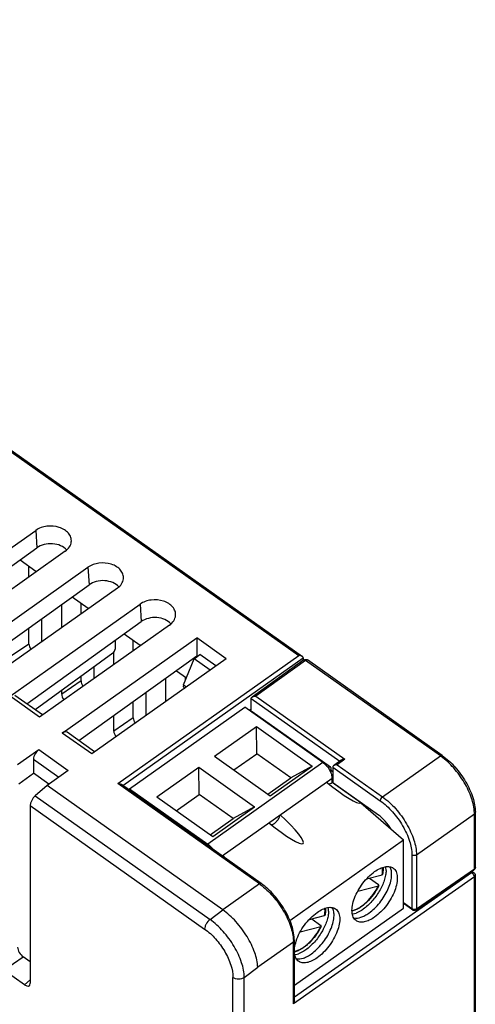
# Model space of a CAD drawing. Extents: x 250 to 570, y 112 to 351.
# Tile 10 of 10: x 542 to 570, y 290 to 351. Entities that reach past the tile are written whole.
import ezdxf

# ---------------------------------------------------------------- set-up
doc = ezdxf.new("R2010")
doc.units = 0
doc.header["$LTSCALE"] = 0.5
doc.layers.get('0').update_dxf_attribs({"linetype": 'CONTINUOUS'})

msp = doc.modelspace()

# ---------------------------------------------------------------- linework, layer by layer
at = {"color": 7, "linetype": 'Continuous'}
for p, q in [((503.477, 351.275), (559.48, 311.675)), ((503.593, 351.297), (559.709, 311.616)), ((534.967, 313.742), (543.075, 319.475)), ((543.075, 319.475), (543.148, 318.387)), ((536.004, 313.267), (543.148, 318.387)), ((544.914, 318.175), (536.806, 312.442)), ((542.091, 317.63), (543.084, 316.927)), ((542.651, 316.575), (542.651, 317.233)), ((538.22, 311.442), (546.328, 317.175)), ((546.328, 317.175), (546.4, 316.087)), ((539.257, 310.967), (546.4, 316.087)), ((548.166, 315.875), (540.058, 310.142)), ((541.473, 309.142), (549.581, 314.875)), ((544.693, 313.419), (544.693, 314.864)), ((545.343, 315.33), (546.337, 314.627)), ((545.904, 314.275), (545.904, 314.933)), ((549.581, 314.875), (549.653, 313.787)), ((542.509, 308.667), (549.653, 313.787)), ((551.419, 313.575), (543.311, 307.842)), ((543.437, 313.963), (543.437, 312.531)), ((542.651, 312.389), (542.651, 313.4)), ((548.596, 313.03), (549.59, 312.327)), ((542.651, 312.389), (541.44, 311.566)), ((544.725, 306.842), (553.116, 312.775)), ((548.025, 312.62), (548.025, 312.069)), ((549.156, 311.975), (549.156, 312.633)), ((554.955, 311.475), (553.116, 312.775)), ((553.116, 312.775), (553.116, 311.638)), ((547.886, 311.828), (543.036, 308.295)), ((547.946, 311.119), (547.946, 311.888)), ((552.966, 311.474), (553.31, 311.73)), ((554.313, 311.021), (553.31, 311.73)), ((553.116, 311.638), (545.762, 306.367)), ((554.955, 311.475), (546.564, 305.542)), ((548.188, 303.69), (559.48, 311.675)), ((548.502, 303.571), (559.763, 311.533)), ((552.292, 309.843), (552.966, 311.474)), ((553.96, 310.771), (552.966, 311.474)), ((553.152, 311.613), (553.116, 311.638)), ((559.789, 311.395), (556.572, 309.08)), ((559.906, 311.374), (556.8, 309.14)), ((559.763, 311.533), (559.763, 311.395)), ((568.319, 305.425), (559.906, 311.374)), ((568.434, 305.447), (560.021, 311.396)), ((546.69, 310.957), (546.69, 310.231)), ((551.849, 310.73), (552.475, 310.287)), ((545.904, 310.089), (544.693, 309.266)), ((545.904, 310.089), (545.904, 310.384)), ((551.198, 308.819), (551.198, 310.264)), ((552.409, 310.127), (552.409, 310.333)), ((544.693, 309.266), (544.693, 309.502)), ((549.942, 309.363), (549.942, 307.931)), ((552.292, 309.843), (552.469, 309.718)), ((552.296, 309.691), (552.364, 309.643)), ((543.311, 307.842), (541.473, 309.142)), ((543.494, 307.971), (541.772, 309.189)), ((549.156, 307.789), (549.156, 308.8)), ((556.519, 308.997), (562.044, 305.09)), ((556.519, 308.167), (556.519, 308.997)), ((556.8, 309.14), (562.355, 305.211)), ((548.93, 303.374), (556.114, 308.454)), ((560.993, 305.004), (556.114, 308.454)), ((556.519, 308.341), (556.398, 308.254)), ((556.417, 308.241), (556.519, 308.313)), ((556.58, 308.18), (561.459, 304.73)), ((547.946, 306.966), (547.946, 307.932)), ((549.156, 307.789), (547.946, 306.966)), ((546.564, 305.542), (544.725, 306.842)), ((546.747, 305.671), (545.025, 306.889)), ((554.225, 305.4), (556.842, 307.251)), ((556.842, 307.251), (560.323, 304.789)), ((556.864, 305.554), (556.842, 307.251)), ((541.944, 304.875), (543.263, 305.808)), ((543.263, 305.808), (545.102, 304.508)), ((542.934, 305.213), (544.517, 304.094)), ((542.934, 305.213), (542.934, 304.34)), ((560.993, 305.004), (553.809, 299.924)), ((554.225, 305.4), (557.706, 302.939)), ((555.435, 304.544), (556.864, 305.554)), ((558.985, 304.054), (556.864, 305.554)), ((562.127, 305.151), (561.655, 304.805)), ((562.355, 305.211), (561.883, 304.866)), ((564.706, 302.87), (568.319, 305.425)), ((542.023, 303.687), (542.934, 304.34)), ((543.899, 303.657), (542.934, 304.34)), ((545.102, 304.508), (543.782, 303.575)), ((550.633, 302.86), (553.249, 304.711)), ((553.249, 304.711), (556.731, 302.249)), ((553.272, 303.014), (553.249, 304.711)), ((557.706, 302.939), (560.323, 304.789)), ((560.323, 304.789), (558.985, 304.054)), ((561.235, 304.779), (561.362, 304.689)), ((561.363, 304.689), (561.33, 304.653)), ((561.603, 304.432), (561.466, 304.529)), ((561.474, 304.694), (561.474, 304.39)), ((561.603, 304.722), (564.564, 302.628)), ((561.603, 304.722), (561.603, 303.757)), ((561.883, 304.866), (564.706, 302.87)), ((554.7, 299.189), (561.559, 304.039)), ((557.557, 303.044), (558.985, 304.054)), ((561.559, 303.756), (561.559, 304.039)), ((563.345, 302.493), (561.559, 303.756)), ((561.603, 303.757), (564.447, 301.745)), ((543.782, 303.575), (543.042, 302.931)), ((554.742, 295.825), (543.782, 303.575)), ((557.026, 297.44), (548.188, 303.69)), ((557.142, 297.462), (548.416, 303.631)), ((548.93, 303.374), (553.809, 299.924)), ((548.93, 303.374), (548.93, 303.268)), ((543.042, 302.931), (553.946, 295.22)), ((550.633, 302.86), (554.114, 300.399)), ((551.843, 302.004), (553.272, 303.014)), ((555.393, 301.514), (553.272, 303.014)), ((542.73, 302.324), (553.611, 294.63)), ((542.73, 302.324), (542.73, 291.254)), ((554.114, 300.399), (556.731, 302.249)), ((556.731, 302.249), (555.393, 301.514)), ((563.345, 302.493), (566.014, 300.183)), ((570.499, 298.484), (570.499, 301.903)), ((553.965, 300.504), (555.393, 301.514)), ((566.827, 299.248), (570.44, 301.803)), ((570.44, 298.384), (570.44, 301.803)), ((558.926, 295.171), (566.014, 300.183)), ((566.014, 295.935), (566.014, 300.183)), ((566.544, 299.248), (566.544, 295.892)), ((566.827, 299.248), (566.827, 295.892)), ((566.799, 295.827), (570.412, 298.319)), ((566.827, 295.892), (570.44, 298.384)), ((570.379, 298.16), (570.259, 298.213)), ((570.44, 297.877), (559.148, 289.963)), ((570.263, 298.14), (559.206, 290.391)), ((563.712, 297.753), (563.886, 297.798)), ((563.716, 297.756), (564.686, 298.011)), ((563.886, 297.798), (564.452, 297.398)), ((570.263, 298.14), (570.196, 298.17)), ((570.44, 256.94), (570.44, 297.877)), ((570.499, 257.04), (570.499, 297.977)), ((557.026, 297.44), (554.742, 295.825)), ((563.172, 296.995), (564.456, 297.331)), ((553.946, 295.22), (554.742, 295.825)), ((559.206, 291.122), (566.014, 295.935)), ((566.544, 295.892), (566.014, 296.267)), ((566.57, 295.828), (566.014, 296.222)), ((566.066, 296.185), (566.014, 296.149)), ((560.12, 295.213), (560.294, 295.258)), ((560.124, 295.216), (561.094, 295.471)), ((560.294, 295.258), (560.86, 294.858)), ((559.58, 294.455), (560.864, 294.791)), ((559.206, 290.161), (559.206, 293.918)), ((559.148, 293.818), (556.919, 292.243)), ((559.148, 289.963), (559.148, 293.818)), ((541.086, 292.064), (542.296, 292.887)), ((542.73, 292.581), (542.296, 292.887)), ((542.377, 291.151), (541.086, 292.064)), ((556.086, 291.61), (556.919, 292.243)), ((542.73, 291.465), (542.377, 291.151)), ((555.379, 242.907), (555.379, 291.61)), ((556.086, 242.907), (556.086, 291.61))]:
    msp.add_line(p, q, dxfattribs=at)
for centre, radius, start, end in [((566.045, 302.209), 3.939, 53.70631, 54.73188), ((568.243, 301.803), 2.197, 0.01716, 2.24449), ((554.151, 299.321), 0.588, 345.72809, 348.97634), ((562.822, 298.343), 1.893, 349.90279, 350.66088), ((570.299, 297.977), 0.2, 359.86249, 8.264), ((554.752, 294.224), 3.939, 53.70631, 54.73188), ((561.428, 298.818), 3.388, 333.85532, 334.28351), ((566.677, 296.094), 0.243, 248.47863, 253.81142), ((559.23, 295.803), 1.893, 349.90279, 350.66088), ((557.836, 296.278), 3.388, 333.85532, 334.28351), ((556.951, 293.818), 2.197, 0.01716, 2.24449)]:
    msp.add_arc(centre, radius, start, end, dxfattribs=at)
for centre, major_axis, ratio, start_param, end_param in [((543.995, 317.789), (1.197, 0.011), 0.711443, 6.849366, 8.633704), ((543.083, 316.574), (-0.289, 0.408), 0.502298, -1.039926, -0.95911), ((547.248, 315.489), (1.197, 0.011), 0.711443, 6.849366, 8.633704), ((546.335, 314.274), (-0.289, 0.408), 0.502298, -1.039926, -0.95911), ((550.5, 313.189), (1.197, 0.011), 0.711443, 6.849366, 8.633704), ((543.005, 312.141), (-0.289, 0.408), 0.502298, 0.616553, 1.430591), ((549.588, 311.974), (-0.289, 0.408), 0.502298, -1.039926, -0.95911), ((547.885, 311.968), (0.114, 0.164), 0.495612, -2.181604, -0.619534), ((546.258, 309.841), (-0.289, 0.408), 0.502298, 0.616553, 1.430591), ((545.048, 309.017), (-0.289, 0.408), 0.502298, 0.616553, 1.48412), ((552.409, 309.857), (0.111, 0.166), 0.486688, -4.319359, -3.152376), ((549.511, 307.541), (-0.289, 0.408), 0.502298, 0.616553, 1.430591), ((544.75, 306.471), (0.268, 0.423), 0.548486, -0.027619, 0.927874), ((548.3, 306.717), (-0.289, 0.408), 0.502298, 0.616553, 1.48412), ((543.288, 305.437), (0.268, 0.423), 0.548486, 0.927874, 2.428858), ((561.057, 304.473), (2.3, -1.97), 0.142225, 4.897857, 6.247339), ((543.059, 302.591), (0.263, 0.426), 0.463592, 0.978462, 2.496899), ((557.465, 301.933), (2.3, -1.97), 0.142225, 4.897857, 7.596821), ((564.447, 300.614), (-0.924, 1.306), 0.500036, -1.742531, -0.955376), ((553.873, 299.393), (2.3, -1.97), 0.142225, 1.229798, 1.313636), ((542.298, 293.241), (-0.289, 0.408), 0.502298, 0.616553, 2.182483), ((542.376, 291.507), (-0.29, 0.41), 0.49771, -4.093133, -2.527203)]:
    msp.add_ellipse(centre, major_axis=major_axis, ratio=ratio, start_param=start_param, end_param=end_param, dxfattribs=at)
for points, knots in [([(545.291, 318.76), (545.3, 318.853), (545.277, 319.05), (545.118, 319.315), (544.861, 319.529), (544.411, 319.73), (543.772, 319.784), (543.275, 319.616), (543.075, 319.475)], [0, 0, 0, 0, 0.100461, 0.207424, 0.326039, 0.456605, 0.735489, 1, 1, 1, 1]), ([(544.914, 318.175), (545.016, 318.247), (545.192, 318.417), (545.28, 318.649), (545.291, 318.76)], [0, 0, 0, 0, 0.527825, 1, 1, 1, 1]), ([(548.544, 316.46), (548.553, 316.553), (548.529, 316.75), (548.371, 317.015), (548.114, 317.229), (547.664, 317.43), (547.025, 317.484), (546.528, 317.316), (546.328, 317.175)], [0, 0, 0, 0, 0.100461, 0.207424, 0.326039, 0.456605, 0.735489, 1, 1, 1, 1]), ([(548.166, 315.875), (548.269, 315.947), (548.445, 316.117), (548.533, 316.349), (548.544, 316.46)], [0, 0, 0, 0, 0.527825, 1, 1, 1, 1]), ([(551.797, 314.16), (551.806, 314.253), (551.782, 314.45), (551.623, 314.715), (551.366, 314.929), (550.917, 315.13), (550.277, 315.184), (549.78, 315.016), (549.581, 314.875)], [0, 0, 0, 0, 0.100461, 0.207424, 0.326039, 0.456605, 0.735489, 1, 1, 1, 1]), ([(551.419, 313.575), (551.521, 313.647), (551.697, 313.817), (551.785, 314.049), (551.797, 314.16)], [0, 0, 0, 0, 0.527825, 1, 1, 1, 1]), ([(559.661, 311.642), (559.647, 311.648), (559.589, 311.668), (559.527, 311.675), (559.48, 311.675)], [0, 0, 0, 0, 0.24333, 1, 1, 1, 1]), ([(559.763, 311.533), (559.763, 311.541), (559.757, 311.575), (559.731, 311.601), (559.71, 311.616)], [0, 0, 0, 0, 0.230805, 1, 1, 1, 1]), ([(559.806, 311.403), (559.813, 311.405), (559.849, 311.408), (559.882, 311.39), (559.906, 311.374)], [0, 0, 0, 0, 0.203931, 1, 1, 1, 1]), ([(559.906, 311.374), (559.914, 311.38), (559.943, 311.398), (559.981, 311.41), (560.004, 311.404)], [0, 0, 0, 0, 0.303515, 1, 1, 1, 1]), ([(556.519, 308.997), (556.519, 309.005), (556.525, 309.038), (556.55, 309.065), (556.571, 309.079)], [0, 0, 0, 0, 0.230908, 1, 1, 1, 1]), ([(556.62, 309.106), (556.634, 309.112), (556.692, 309.132), (556.754, 309.139), (556.8, 309.14)], [0, 0, 0, 0, 0.243359, 1, 1, 1, 1]), ([(556.518, 308.17), (556.524, 308.173), (556.535, 308.18), (556.556, 308.187), (556.573, 308.185), (556.58, 308.18)], [0, 0, 0, 0, 0.312564, 0.581692, 1, 1, 1, 1]), ([(560.993, 305.004), (561.073, 304.948), (561.222, 304.81), (561.399, 304.565), (561.521, 304.304), (561.559, 304.122), (561.559, 304.039)], [0, 0, 0, 0, 0.253675, 0.52465, 0.782331, 1, 1, 1, 1]), ([(562.355, 305.211), (562.335, 305.211), (562.256, 305.206), (562.174, 305.185), (562.126, 305.15)], [0, 0, 0, 0, 0.261058, 1, 1, 1, 1]), ([(568.319, 305.425), (568.329, 305.432), (568.362, 305.453), (568.412, 305.462), (568.434, 305.447)], [0, 0, 0, 0, 0.320611, 1, 1, 1, 1]), ([(570.438, 301.889), (570.427, 302.194), (570.277, 302.85), (569.829, 303.791), (569.191, 304.672), (568.66, 305.175), (568.376, 305.384)], [0, 0, 0, 0, 0.220208, 0.477237, 0.746454, 1, 1, 1, 1]), ([(568.434, 305.447), (568.725, 305.241), (569.269, 304.736), (569.916, 303.843), (570.362, 302.886), (570.499, 302.215), (570.499, 301.903)], [0, 0, 0, 0, 0.253204, 0.522219, 0.778886, 1, 1, 1, 1]), ([(561.394, 304.717), (561.391, 304.715), (561.38, 304.707), (561.37, 304.697), (561.363, 304.689)], [0, 0, 0, 0, 0.237661, 1, 1, 1, 1]), ([(561.459, 304.73), (561.451, 304.735), (561.433, 304.737), (561.412, 304.729), (561.4, 304.722), (561.394, 304.717)], [0, 0, 0, 0, 0.414944, 0.685534, 1, 1, 1, 1]), ([(561.474, 304.694), (561.474, 304.701), (561.472, 304.715), (561.464, 304.726), (561.459, 304.73)], [0, 0, 0, 0, 0.549336, 1, 1, 1, 1]), ([(561.654, 304.804), (561.646, 304.799), (561.621, 304.778), (561.603, 304.746), (561.603, 304.722)], [0, 0, 0, 0, 0.275741, 1, 1, 1, 1]), ([(561.883, 304.866), (561.862, 304.865), (561.783, 304.86), (561.701, 304.839), (561.654, 304.804)], [0, 0, 0, 0, 0.261058, 1, 1, 1, 1]), ([(561.341, 303.675), (561.376, 303.673), (561.455, 303.691), (561.523, 303.731), (561.559, 303.756)], [0, 0, 0, 0, 0.44458, 1, 1, 1, 1]), ([(548.418, 303.631), (548.402, 303.642), (548.33, 303.678), (548.248, 303.69), (548.188, 303.69)], [0, 0, 0, 0, 0.236665, 1, 1, 1, 1]), ([(564.706, 302.87), (564.665, 302.841), (564.602, 302.767), (564.564, 302.674), (564.564, 302.628)], [0, 0, 0, 0, 0.525319, 1, 1, 1, 1]), ([(564.564, 302.628), (564.842, 302.432), (565.363, 301.947), (565.984, 301.091), (566.411, 300.178), (566.544, 299.541), (566.544, 299.248)], [0, 0, 0, 0, 0.253679, 0.52465, 0.782327, 1, 1, 1, 1]), ([(564.706, 302.87), (565.004, 302.659), (565.562, 302.139), (566.227, 301.223), (566.685, 300.244), (566.827, 299.562), (566.827, 299.248)], [0, 0, 0, 0, 0.253684, 0.52465, 0.782322, 1, 1, 1, 1]), ([(570.44, 301.803), (570.449, 301.81), (570.479, 301.835), (570.499, 301.875), (570.499, 301.903)], [0, 0, 0, 0, 0.276893, 1, 1, 1, 1]), ([(557.967, 301.216), (558.01, 301.247), (558.093, 301.321), (558.197, 301.452), (558.276, 301.596), (558.311, 301.699), (558.32, 301.749)], [0, 0, 0, 0, 0.244747, 0.507431, 0.766198, 1, 1, 1, 1]), ([(557.749, 301.135), (557.784, 301.133), (557.863, 301.151), (557.931, 301.191), (557.967, 301.216)], [0, 0, 0, 0, 0.44458, 1, 1, 1, 1]), ([(554.136, 299.589), (554.089, 299.656), (553.989, 299.777), (553.871, 299.881), (553.809, 299.924)], [0, 0, 0, 0, 0.517865, 1, 1, 1, 1]), ([(563.063, 295.157), (563.026, 295.184), (562.956, 295.249), (562.878, 295.375), (562.827, 295.527), (562.792, 295.771), (562.823, 296.124), (562.955, 296.572), (563.177, 297.037), (563.471, 297.484), (563.818, 297.882), (564.082, 298.108), (564.218, 298.205)], [0, 0, 0, 0, 0.038277, 0.078582, 0.122528, 0.171136, 0.283519, 0.41496, 0.560154, 0.711588, 0.860893, 1, 1, 1, 1]), ([(564.929, 298.274), (564.928, 298.175), (564.904, 297.965), (564.819, 297.646), (564.687, 297.313), (564.451, 296.865), (564.147, 296.45), (563.795, 296.093), (563.606, 295.939), (563.511, 295.872)], [0, 0, 0, 0, 0.103441, 0.219046, 0.344552, 0.476857, 0.746919, 0.877394, 1, 1, 1, 1]), ([(563.864, 295.626), (563.986, 295.713), (564.225, 295.913), (564.544, 296.265), (564.825, 296.662), (565.049, 297.081), (565.205, 297.497), (565.273, 297.835), (565.281, 298.082), (565.262, 298.289), (565.214, 298.435), (565.165, 298.515)], [0, 0, 0, 0, 0.133076, 0.275643, 0.42148, 0.563975, 0.696896, 0.815161, 0.867856, 0.916066, 1, 1, 1, 1]), ([(564.218, 298.205), (564.323, 298.279), (564.53, 298.404), (564.805, 298.502), (565.009, 298.526), (565.144, 298.518), (565.267, 298.486), (565.34, 298.446), (565.372, 298.423)], [0, 0, 0, 0, 0.311563, 0.578621, 0.695784, 0.803346, 0.903648, 1, 1, 1, 1]), ([(565.372, 298.423), (565.41, 298.397), (565.479, 298.332), (565.557, 298.205), (565.608, 298.054), (565.644, 297.81), (565.613, 297.457), (565.48, 297.008), (565.259, 296.544), (564.964, 296.097), (564.617, 295.698), (564.354, 295.472), (564.218, 295.376)], [0, 0, 0, 0, 0.038277, 0.078582, 0.122528, 0.171136, 0.283519, 0.41496, 0.560154, 0.711588, 0.860893, 1, 1, 1, 1]), ([(564.691, 298.035), (564.697, 298.073), (564.716, 298.214), (564.716, 298.358), (564.7, 298.46)], [0, 0, 0, 0, 0.271004, 1, 1, 1, 1]), ([(564.735, 298.473), (564.739, 298.439), (564.748, 298.291), (564.733, 298.143), (564.712, 298.032)], [0, 0, 0, 0, 0.23403, 1, 1, 1, 1]), ([(564.929, 298.274), (564.929, 298.297), (564.928, 298.376), (564.919, 298.456), (564.905, 298.512)], [0, 0, 0, 0, 0.282666, 1, 1, 1, 1]), ([(570.429, 298.337), (570.435, 298.347), (570.439, 298.363), (570.44, 298.379), (570.44, 298.384)], [0, 0, 0, 0, 0.724188, 1, 1, 1, 1]), ([(564.712, 298.032), (564.711, 298.027), (564.704, 298.017), (564.693, 298.012), (564.686, 298.011)], [0, 0, 0, 0, 0.43861, 1, 1, 1, 1]), ([(570.263, 298.14), (570.273, 298.146), (570.307, 298.167), (570.353, 298.172), (570.379, 298.16)], [0, 0, 0, 0, 0.284673, 1, 1, 1, 1]), ([(570.327, 298.097), (570.322, 298.101), (570.303, 298.118), (570.281, 298.132), (570.263, 298.14)], [0, 0, 0, 0, 0.271141, 1, 1, 1, 1]), ([(570.44, 297.877), (570.44, 297.889), (570.434, 297.943), (570.409, 297.993), (570.386, 298.029)], [0, 0, 0, 0, 0.214952, 1, 1, 1, 1]), ([(570.44, 297.877), (570.449, 297.883), (570.479, 297.908), (570.499, 297.948), (570.499, 297.977)], [0, 0, 0, 0, 0.27687, 1, 1, 1, 1]), ([(557.026, 297.44), (557.037, 297.447), (557.07, 297.468), (557.119, 297.477), (557.142, 297.462)], [0, 0, 0, 0, 0.319577, 1, 1, 1, 1]), ([(557.084, 297.399), (557.367, 297.19), (557.899, 296.687), (558.537, 295.806), (558.984, 294.865), (559.134, 294.209), (559.146, 293.904)], [0, 0, 0, 0, 0.253546, 0.522763, 0.779792, 1, 1, 1, 1]), ([(559.206, 293.918), (559.206, 294.23), (559.069, 294.901), (558.623, 295.858), (557.976, 296.751), (557.433, 297.256), (557.142, 297.462)], [0, 0, 0, 0, 0.221117, 0.477784, 0.746799, 1, 1, 1, 1]), ([(562.807, 295.779), (562.88, 295.793), (563.032, 295.841), (563.256, 295.954), (563.484, 296.109), (563.792, 296.373), (564.139, 296.772), (564.363, 297.138), (564.456, 297.331)], [0, 0, 0, 0, 0.095495, 0.203176, 0.322103, 0.450363, 0.723957, 1, 1, 1, 1]), ([(564.469, 297.325), (564.375, 297.133), (564.152, 296.768), (563.807, 296.368), (563.501, 296.101), (563.271, 295.939), (563.042, 295.817), (562.885, 295.761), (562.809, 295.743)], [0, 0, 0, 0, 0.27209, 0.542179, 0.669866, 0.789565, 0.899791, 1, 1, 1, 1]), ([(564.48, 297.347), (564.482, 297.351), (564.483, 297.36), (564.478, 297.373), (564.467, 297.386), (564.457, 297.394), (564.452, 297.398)], [0, 0, 0, 0, 0.182862, 0.398798, 0.671171, 1, 1, 1, 1]), ([(564.456, 297.331), (564.459, 297.332), (564.468, 297.335), (564.477, 297.341), (564.48, 297.347)], [0, 0, 0, 0, 0.297126, 1, 1, 1, 1]), ([(556.919, 292.243), (556.911, 292.552), (556.752, 293.226), (556.278, 294.19), (555.602, 295.097), (555.041, 295.614), (554.742, 295.825)], [0, 0, 0, 0, 0.215794, 0.473329, 0.745221, 1, 1, 1, 1]), ([(560.272, 293.086), (560.394, 293.173), (560.633, 293.373), (560.952, 293.725), (561.232, 294.122), (561.457, 294.541), (561.613, 294.957), (561.681, 295.295), (561.689, 295.542), (561.67, 295.749), (561.622, 295.895), (561.573, 295.975)], [0, 0, 0, 0, 0.133076, 0.275643, 0.42148, 0.563975, 0.696896, 0.815161, 0.867856, 0.916066, 1, 1, 1, 1]), ([(560.626, 295.665), (560.731, 295.739), (560.938, 295.864), (561.213, 295.962), (561.416, 295.986), (561.552, 295.978), (561.675, 295.946), (561.748, 295.906), (561.78, 295.883)], [0, 0, 0, 0, 0.311563, 0.578621, 0.695784, 0.803346, 0.903648, 1, 1, 1, 1]), ([(561.78, 295.883), (561.818, 295.857), (561.887, 295.792), (561.965, 295.665), (562.016, 295.514), (562.051, 295.27), (562.021, 294.917), (561.888, 294.468), (561.666, 294.004), (561.372, 293.557), (561.025, 293.158), (560.762, 292.932), (560.626, 292.836)], [0, 0, 0, 0, 0.038277, 0.078582, 0.122528, 0.171136, 0.283519, 0.41496, 0.560154, 0.711588, 0.860893, 1, 1, 1, 1]), ([(561.098, 295.495), (561.105, 295.533), (561.123, 295.674), (561.124, 295.818), (561.108, 295.92)], [0, 0, 0, 0, 0.271004, 1, 1, 1, 1]), ([(561.143, 295.933), (561.147, 295.899), (561.156, 295.751), (561.14, 295.603), (561.12, 295.492)], [0, 0, 0, 0, 0.23403, 1, 1, 1, 1]), ([(561.337, 295.734), (561.337, 295.757), (561.336, 295.836), (561.327, 295.916), (561.313, 295.972)], [0, 0, 0, 0, 0.282666, 1, 1, 1, 1]), ([(563.511, 295.872), (563.473, 295.845), (563.329, 295.749), (563.175, 295.669), (563.056, 295.625)], [0, 0, 0, 0, 0.267939, 1, 1, 1, 1]), ([(566.57, 295.828), (566.566, 295.831), (566.549, 295.848), (566.544, 295.873), (566.544, 295.892)], [0, 0, 0, 0, 0.221323, 1, 1, 1, 1]), ([(566.827, 295.892), (566.817, 295.885), (566.775, 295.861), (566.725, 295.85), (566.688, 295.85)], [0, 0, 0, 0, 0.23528, 1, 1, 1, 1]), ([(566.827, 295.892), (566.827, 295.885), (566.825, 295.861), (566.813, 295.837), (566.799, 295.827)], [0, 0, 0, 0, 0.292286, 1, 1, 1, 1]), ([(553.946, 295.22), (553.849, 295.146), (553.729, 295.001), (553.633, 294.79), (553.611, 294.68), (553.611, 294.63)], [0, 0, 0, 0, 0.526337, 0.782904, 1, 1, 1, 1]), ([(556.086, 291.61), (556.083, 291.922), (555.936, 292.602), (555.473, 293.576), (554.804, 294.49), (554.244, 295.009), (553.946, 295.22)], [0, 0, 0, 0, 0.217022, 0.474634, 0.745937, 1, 1, 1, 1]), ([(559.323, 293.88), (559.38, 294.054), (559.53, 294.4), (559.832, 294.884), (560.198, 295.316), (560.48, 295.561), (560.626, 295.665)], [0, 0, 0, 0, 0.244339, 0.503278, 0.760507, 1, 1, 1, 1]), ([(561.337, 295.734), (561.336, 295.635), (561.312, 295.425), (561.227, 295.106), (561.094, 294.773), (560.858, 294.325), (560.555, 293.91), (560.203, 293.553), (560.014, 293.399), (559.918, 293.332)], [0, 0, 0, 0, 0.103441, 0.219046, 0.344552, 0.476857, 0.746919, 0.877394, 1, 1, 1, 1]), ([(561.12, 295.492), (561.119, 295.487), (561.112, 295.477), (561.101, 295.472), (561.094, 295.471)], [0, 0, 0, 0, 0.43861, 1, 1, 1, 1]), ([(562.825, 295.569), (562.843, 295.57), (562.921, 295.581), (562.998, 295.604), (563.056, 295.625)], [0, 0, 0, 0, 0.21811, 1, 1, 1, 1]), ([(562.921, 295.32), (563.065, 295.293), (563.312, 295.331), (563.62, 295.467), (563.782, 295.568), (563.864, 295.626)], [0, 0, 0, 0, 0.435356, 0.702034, 1, 1, 1, 1]), ([(564.218, 295.376), (564.112, 295.301), (563.905, 295.177), (563.63, 295.079), (563.427, 295.055), (563.291, 295.062), (563.168, 295.095), (563.096, 295.134), (563.063, 295.157)], [0, 0, 0, 0, 0.311563, 0.578621, 0.695784, 0.803346, 0.903648, 1, 1, 1, 1]), ([(553.611, 294.63), (553.86, 294.454), (554.325, 294.021), (554.879, 293.256), (555.261, 292.44), (555.379, 291.871), (555.379, 291.61)], [0, 0, 0, 0, 0.253715, 0.524719, 0.782362, 1, 1, 1, 1]), ([(559.215, 293.239), (559.288, 293.253), (559.44, 293.301), (559.664, 293.414), (559.892, 293.569), (560.2, 293.833), (560.547, 294.232), (560.771, 294.598), (560.864, 294.791)], [0, 0, 0, 0, 0.095495, 0.203176, 0.322103, 0.450363, 0.723957, 1, 1, 1, 1]), ([(560.877, 294.785), (560.783, 294.593), (560.56, 294.228), (560.215, 293.828), (559.909, 293.561), (559.679, 293.399), (559.45, 293.277), (559.293, 293.221), (559.217, 293.203)], [0, 0, 0, 0, 0.27209, 0.542179, 0.669866, 0.789565, 0.899791, 1, 1, 1, 1]), ([(560.888, 294.807), (560.89, 294.811), (560.891, 294.82), (560.886, 294.833), (560.875, 294.846), (560.865, 294.854), (560.86, 294.858)], [0, 0, 0, 0, 0.182862, 0.398798, 0.671171, 1, 1, 1, 1]), ([(560.864, 294.791), (560.867, 294.792), (560.876, 294.795), (560.885, 294.801), (560.888, 294.807)], [0, 0, 0, 0, 0.297126, 1, 1, 1, 1]), ([(559.148, 293.818), (559.157, 293.825), (559.187, 293.85), (559.206, 293.89), (559.206, 293.918)], [0, 0, 0, 0, 0.275963, 1, 1, 1, 1]), ([(559.471, 292.617), (559.436, 292.642), (559.371, 292.702), (559.297, 292.816), (559.245, 292.952), (559.203, 293.171), (559.216, 293.49), (559.279, 293.746), (559.323, 293.88)], [0, 0, 0, 0, 0.094489, 0.193329, 0.300088, 0.417177, 0.685894, 1, 1, 1, 1]), ([(559.918, 293.332), (559.881, 293.305), (559.737, 293.209), (559.582, 293.129), (559.464, 293.085)], [0, 0, 0, 0, 0.267939, 1, 1, 1, 1]), ([(559.233, 293.029), (559.25, 293.03), (559.329, 293.041), (559.406, 293.064), (559.464, 293.085)], [0, 0, 0, 0, 0.21811, 1, 1, 1, 1]), ([(559.329, 292.78), (559.473, 292.753), (559.72, 292.791), (560.028, 292.927), (560.19, 293.028), (560.272, 293.086)], [0, 0, 0, 0, 0.435356, 0.702034, 1, 1, 1, 1]), ([(560.626, 292.836), (560.52, 292.761), (560.313, 292.637), (560.038, 292.539), (559.835, 292.515), (559.699, 292.522), (559.576, 292.555), (559.504, 292.594), (559.471, 292.617)], [0, 0, 0, 0, 0.311563, 0.578621, 0.695784, 0.803346, 0.903648, 1, 1, 1, 1]), ([(556.086, 291.61), (555.986, 291.539), (555.732, 291.474), (555.479, 291.539), (555.379, 291.61)], [0, 0, 0, 0, 0.500001, 1, 1, 1, 1])]:
    msp.add_open_spline(points, degree=3, knots=knots, dxfattribs=at)
for points in [[(559.71, 311.616), (559.695, 311.626), (559.678, 311.635), (559.661, 311.642)], [(559.789, 311.395), (559.811, 311.411), (559.836, 311.422), (559.863, 311.428)], [(559.789, 311.395), (559.794, 311.398), (559.8, 311.401), (559.806, 311.403)], [(559.863, 311.428), (559.89, 311.434), (559.918, 311.434), (559.945, 311.428)], [(559.945, 311.428), (559.972, 311.423), (559.999, 311.412), (560.021, 311.396)], [(560.004, 311.404), (560.01, 311.402), (560.016, 311.399), (560.021, 311.396)], [(556.571, 309.079), (556.586, 309.09), (556.603, 309.099), (556.62, 309.106)], [(566.827, 299.248), (566.75, 299.194), (566.621, 299.194), (566.544, 299.248)], [(570.461, 298.366), (570.447, 298.348), (570.431, 298.332), (570.412, 298.319)], [(570.412, 298.319), (570.419, 298.324), (570.425, 298.33), (570.429, 298.337)], [(570.44, 298.384), (570.457, 298.395), (570.472, 298.41), (570.483, 298.428)], [(570.499, 298.483), (570.499, 298.442), (570.485, 298.399), (570.461, 298.366)], [(570.483, 298.428), (570.493, 298.444), (570.499, 298.464), (570.499, 298.483)], [(570.386, 298.029), (570.369, 298.053), (570.349, 298.077), (570.327, 298.097)], [(570.38, 298.16), (570.412, 298.145), (570.442, 298.121), (570.463, 298.091)], [(570.463, 298.091), (570.48, 298.066), (570.492, 298.036), (570.497, 298.006)], [(566.588, 295.868), (566.573, 295.874), (566.558, 295.882), (566.544, 295.892)], [(566.57, 295.828), (566.591, 295.813), (566.616, 295.802), (566.641, 295.797)], [(566.688, 295.85), (566.661, 295.85), (566.635, 295.853), (566.609, 295.861)], [(566.641, 295.797), (566.667, 295.791), (566.696, 295.79), (566.722, 295.795)], [(566.722, 295.795), (566.749, 295.8), (566.776, 295.811), (566.799, 295.827)], [(559.206, 290.162), (559.206, 290.093), (559.183, 290.023), (559.148, 289.963)]]:
    msp.add_open_spline(points, degree=3, dxfattribs=at)

doc.saveas('drawing.dxf')
